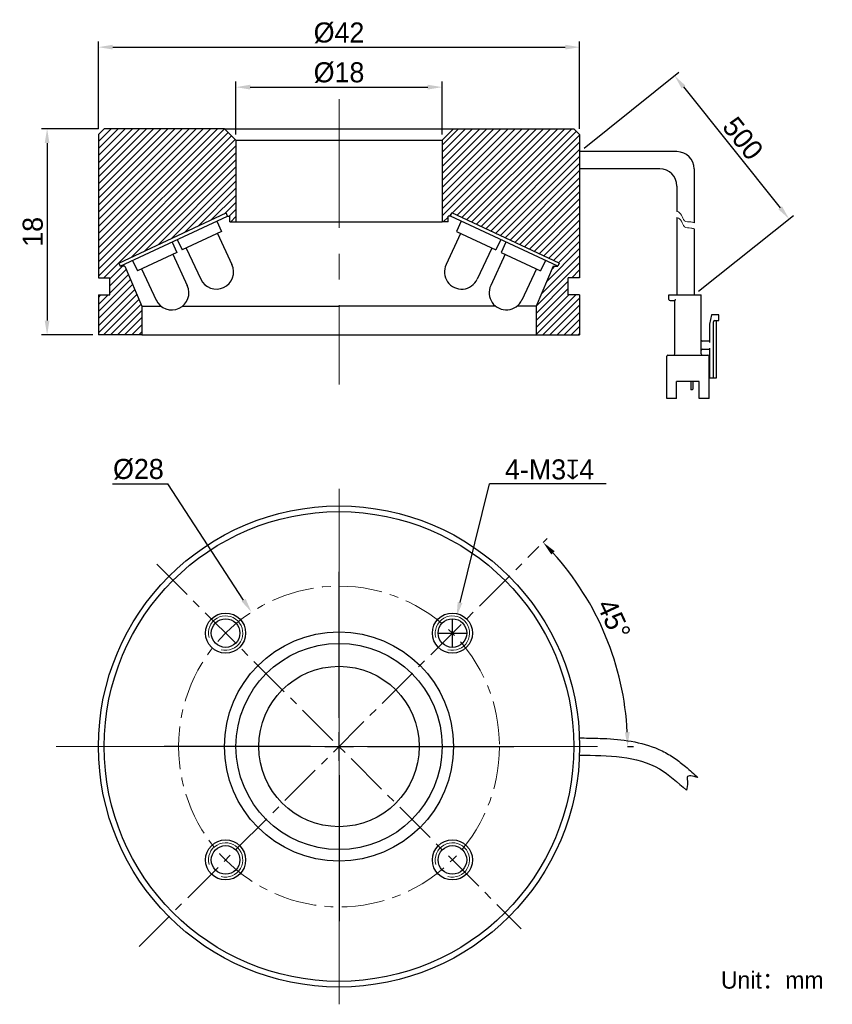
# Model space of a CAD drawing. Header units: inches. Extents: x 57 to 199, y 92 to 264.
import ezdxf

# ---------------------------------------------------------------- set-up
doc = ezdxf.new("R2010")
doc.units = ezdxf.units.IN
doc.header["$LTSCALE"] = 3
doc.header["$MEASUREMENT"] = 0
doc.header["$PDSIZE"] = -5
doc.linetypes.add('CENTERX2', pattern=[4, 2.5, -0.5, 0.5, -0.5])
doc.layers.get('0').update_dxf_attribs({"lineweight": 40})
doc.layers.get('Defpoints').update_dxf_attribs({"lineweight": 18})
for name, color, linetype, lineweight in [('中心线', 1, 'CENTERX2', 20), ('剖面线', 4, 'Continuous', 15), ('标注', 3, 'Continuous', 25), ('粗实线', 7, 'Continuous', 30), ('细实线', 7, 'Continuous', 15)]:
    doc.layers.add(name, color=color, linetype=linetype, lineweight=lineweight)
doc.styles.get("Standard").update_dxf_attribs({"font": '兰亭黑 GBK.TTF'})
doc.dimstyles.new('CST Standard', dxfattribs={"dimtxt": 3.5, "dimasz": 2.5, "dimexe": 1, "dimexo": 1, "dimgap": 0.6, "dimtad": 1, "dimtoh": 1, "dimdsep": 46, "dimtxsty": 'Standard', "dimcen": -2.5, "dimdle": 5, "dimclrd": 8, "dimclre": 8, "dimadec": 1, "dimazin": 2, "dimtfac": 1, "dimtofl": 0, "dimtmove": 0, "dimatfit": 0, "dimfxl": 1, "dimtolj": 1, "dimarcsym": 0})

# ---------------------------------------------------------------- blocks, each defined once
blk = doc.blocks.new('*X1')
at = {"layer": 'Defpoints', "color": 0}
for p in [(130.89, 252.37), (94.89, 243.11), (130.89, 243.11)]:
    blk.add_point(p, dxfattribs=at)
at = {"layer": '标注', "color": 8, "linetype": 'Continuous', "lineweight": -2, "ltscale": 3}
for p, q in [((94.89, 244.11), (94.89, 253.37)), ((130.89, 244.11), (130.89, 253.37)), ((97.39, 252.37), (128.39, 252.37))]:
    blk.add_line(p, q, dxfattribs=at)
at = {"layer": '标注', "color": 8}
for points in [[(97.39, 252.79), (97.39, 251.96), (94.89, 252.37)], [(128.39, 251.96), (128.39, 252.79), (130.89, 252.37)]]:
    blk.add_solid(points, dxfattribs=at)
at = {"layer": '标注', "color": 7, "ltscale": 3, "insert": (112.89, 254.9), "char_height": 3.5, "attachment_point": 5}
blk.add_mtext('\\A1;%%C18', dxfattribs=at)
blk = doc.blocks.new('*X2')
at = {"layer": 'Defpoints', "color": 0}
for p in [(154.89, 259.35), (70.89, 244.11), (154.89, 244.11)]:
    blk.add_point(p, dxfattribs=at)
at = {"layer": '标注', "color": 8, "linetype": 'Continuous', "lineweight": -2, "ltscale": 3}
for p, q in [((70.89, 245.11), (70.89, 260.35)), ((154.89, 245.11), (154.89, 260.35)), ((73.39, 259.35), (152.39, 259.35))]:
    blk.add_line(p, q, dxfattribs=at)
at = {"layer": '标注', "color": 8}
for points in [[(73.39, 259.77), (73.39, 258.94), (70.89, 259.35)], [(152.39, 258.94), (152.39, 259.77), (154.89, 259.35)]]:
    blk.add_solid(points, dxfattribs=at)
at = {"layer": '标注', "color": 7, "ltscale": 3, "insert": (112.89, 261.85), "char_height": 3.5, "attachment_point": 5}
blk.add_mtext('\\A1;%%C42', dxfattribs=at)
blk = doc.blocks.new('*X3')
at = {"layer": 'Defpoints', "color": 0}
for p in [(71.89, 245.11), (61.93, 209.11), (70.89, 209.11)]:
    blk.add_point(p, dxfattribs=at)
at = {"layer": '标注', "color": 8, "linetype": 'Continuous', "lineweight": -2, "ltscale": 3}
for p, q in [((70.89, 245.11), (60.93, 245.11)), ((61.93, 242.61), (61.93, 211.61)), ((69.89, 209.11), (60.93, 209.11))]:
    blk.add_line(p, q, dxfattribs=at)
at = {"layer": '标注', "color": 8}
for points in [[(62.34, 242.61), (61.51, 242.61), (61.93, 245.11)], [(61.51, 211.61), (62.34, 211.61), (61.93, 209.11)]]:
    blk.add_solid(points, dxfattribs=at)
at = {"layer": '标注', "color": 7, "ltscale": 3, "insert": (59.44, 227.11), "char_height": 3.5, "attachment_point": 5, "rotation": 90}
blk.add_mtext('\\A1;18', dxfattribs=at)
blk = doc.blocks.new('*X4')
at = {"layer": 'Defpoints', "color": 0}
for p in [(97.61, 160.72), (128.17, 113.8)]:
    blk.add_point(p, dxfattribs=at)
at = {"layer": '标注', "color": 8, "linetype": 'Continuous', "lineweight": -2, "ltscale": 3}
for p in [(73.33, 183.12), (96.24, 162.82)]:
    blk.add_line(p, (83.01, 183.12), dxfattribs=at)
at = {"layer": '标注', "color": 8, "linetype": 'Continuous', "ltscale": 3}
for p, q in [((112.89, 142.26), (112.89, 167.76)), ((112.89, 134.76), (112.89, 139.76)), ((107.89, 137.26), (82.39, 137.26)), ((110.39, 137.26), (115.39, 137.26)), ((117.89, 137.26), (143.39, 137.26)), ((112.89, 132.26), (112.89, 106.76))]:
    blk.add_line(p, q, dxfattribs=at)
at = {"layer": '标注', "color": 8}
blk.add_solid([(95.89, 162.59), (96.59, 163.04), (97.61, 160.72)], dxfattribs=at)
at = {"layer": '标注', "color": 7, "ltscale": 3, "insert": (77.87, 185.65), "char_height": 3.5, "attachment_point": 5}
blk.add_mtext('\\A1;%%C28', dxfattribs=at)
blk = doc.blocks.new('*X5')
at = {"layer": 'Defpoints', "color": 0}
for p in [(133.41, 159.97), (131.96, 154.15)]:
    blk.add_point(p, dxfattribs=at)
at = {"layer": '标注', "color": 8, "linetype": 'Continuous', "lineweight": -2, "ltscale": 3}
for p in [(134.02, 162.4), (159.52, 183.12)]:
    blk.add_line(p, (139.17, 183.12), dxfattribs=at)
at = {"layer": '标注', "color": 8, "linetype": 'Continuous', "ltscale": 3}
for p, q in [((132.69, 154.56), (132.69, 159.56)), ((130.19, 157.06), (135.19, 157.06))]:
    blk.add_line(p, q, dxfattribs=at)
at = {"layer": '标注', "color": 8}
blk.add_solid([(133.61, 162.5), (134.42, 162.3), (133.41, 159.97)], dxfattribs=at)
at = {"layer": '标注', "color": 7, "ltscale": 3, "insert": (149.65, 185.61), "char_height": 3.5, "attachment_point": 5}
blk.add_mtext('\\A1;4-M3{\\fGDT|b1|i0|c0|p2;x}4', dxfattribs=at)
blk = doc.blocks.new('*X6')
at = {"layer": 'Defpoints', "color": 0}
for p in [(147.79, 172.16), (161.56, 150.3), (63.53, 137.26), (162.25, 137.26), (77.99, 102.36)]:
    blk.add_point(p, dxfattribs=at)
at = {"layer": '标注', "color": 8, "linetype": 'Continuous', "lineweight": -2, "ltscale": 3}
for p, q in [((148.5, 172.87), (149.22, 173.59)), ((163.25, 137.26), (164.27, 137.26))]:
    blk.add_line(p, q, dxfattribs=at)
blk.add_arc((112.89, 137.26), 50.38, 2.8433, 42.1567, dxfattribs=at)
at = {"layer": '标注', "color": 8}
for points in [[(150.54, 171.36), (149.94, 170.79), (148.52, 172.89)], [(162.79, 139.75), (163.63, 139.77), (163.27, 137.26)]]:
    blk.add_solid(points, dxfattribs=at)
at = {"layer": '标注', "color": 7, "ltscale": 3, "insert": (160.86, 159.49), "char_height": 3.5, "attachment_point": 5, "rotation": 294.8677}
blk.add_mtext('\\A1;45%%d', dxfattribs=at)
blk = doc.blocks.new('*X7')
at = {"layer": 'Defpoints', "color": 0}
for p in [(154.89, 241.11), (191.46, 229.37), (174.89, 216.11)]:
    blk.add_point(p, dxfattribs=at)
at = {"layer": '标注', "color": 8, "linetype": 'Continuous', "lineweight": -2, "ltscale": 3}
for p, q in [((155.67, 241.73), (172.24, 254.99)), ((173.02, 252.41), (189.9, 231.32)), ((175.67, 216.73), (192.24, 229.99))]:
    blk.add_line(p, q, dxfattribs=at)
at = {"layer": '标注', "color": 8}
for points in [[(173.35, 252.67), (172.7, 252.15), (171.46, 254.37)], [(189.57, 231.06), (190.22, 231.58), (191.46, 229.37)]]:
    blk.add_solid(points, dxfattribs=at)
at = {"layer": '标注', "color": 7, "ltscale": 3, "insert": (183.4, 243.42), "char_height": 3.5, "attachment_point": 5, "rotation": 308.6598}
blk.add_mtext('\\A1;500', dxfattribs=at)

msp = doc.modelspace()

# ---------------------------------------------------------------- hatches: boundary and pattern name
at = {"layer": '剖面线', "ltscale": 3}
h = msp.add_hatch(dxfattribs=at)
h.set_pattern_fill('ANSI31', style=0, pattern_type=0)
h.set_pattern_definition([(45, (0, 0), (-0.6187184, 0.6187184), [])])
h.paths.add_polyline_path([(93.194, 230.401), (93.447, 229.857), (93.847, 229.857), (93.847, 228.857), (94.889, 228.857), (94.889, 243.11), (92.889, 245.11), (71.889, 245.11), (70.889, 244.11), (70.889, 241.11), (70.889, 219.11), (72.889, 219.11), (72.889, 216.11), (70.889, 216.11), (70.889, 209.11), (78.489, 209.11), (78.489, 214.11), (75.489, 221.11), (74.689, 221.11), (74.436, 221.654)], flags=0)
h.paths.add_polyline_path([(154.889, 241.11), (154.889, 244.11), (153.889, 245.11), (132.889, 245.11), (130.889, 243.11), (130.889, 228.857), (131.931, 228.857), (131.931, 229.857), (132.331, 229.857), (132.584, 230.401), (151.343, 221.654), (151.089, 221.11), (150.289, 221.11), (147.289, 214.11), (147.289, 209.11), (154.889, 209.11), (154.889, 216.11), (152.889, 216.11), (152.889, 219.11), (154.889, 219.11)], flags=0)

# ---------------------------------------------------------------- linework, layer by layer
at = {"layer": '中心线', "color": 7, "ltscale": 3}
for p, q in [((112.889, 250.284), (112.889, 200.486)), ((112.889, 182.265), (112.889, 92.254)), ((63.531, 137.26), (162.247, 137.26))]:
    msp.add_line(p, q, dxfattribs=at)
at = {"layer": '中心线', "color": 7}
for p, q in [((77.988, 102.358), (147.79, 172.161)), ((81.065, 169.083), (144.713, 105.436))]:
    msp.add_line(p, q, dxfattribs=at)
msp.add_circle((112.889, 137.26), 28, dxfattribs=at)
at = {"layer": '粗实线', "color": 7}
for p, q in [((71.889, 245.11), (70.889, 244.11)), ((70.889, 244.11), (70.889, 241.11)), ((153.889, 245.11), (154.889, 244.11)), ((154.889, 244.11), (154.889, 241.11)), ((74.436, 221.654), (93.194, 230.401)), ((93.447, 229.857), (93.194, 230.401)), ((132.331, 229.857), (132.584, 230.401)), ((151.343, 221.654), (132.584, 230.401)), ((74.689, 221.11), (93.447, 229.857)), ((91.546, 228.97), (92.392, 227.158)), ((151.089, 221.11), (132.331, 229.857)), ((134.232, 228.97), (133.387, 227.158)), ((92.392, 227.158), (85.504, 223.946)), ((133.387, 227.158), (140.274, 223.946)), ((83.752, 225.336), (84.597, 223.523)), ((84.658, 225.759), (85.504, 223.946)), ((91.667, 226.82), (94.202, 221.382)), ((134.112, 226.82), (131.576, 221.382)), ((141.12, 225.759), (140.274, 223.946)), ((142.026, 225.336), (141.181, 223.523)), ((84.597, 223.523), (77.709, 220.311)), ((86.229, 224.284), (88.764, 218.846)), ((139.549, 224.284), (137.014, 218.846)), ((141.181, 223.523), (148.069, 220.311)), ((76.864, 222.124), (77.709, 220.311)), ((83.872, 223.185), (86.408, 217.747)), ((141.906, 223.185), (139.37, 217.747)), ((148.914, 222.124), (148.069, 220.311)), ((74.436, 221.654), (74.689, 221.11)), ((78.434, 220.65), (80.97, 215.212)), ((147.344, 220.65), (144.808, 215.212)), ((151.343, 221.654), (151.089, 221.11)), ((170.489, 216.11), (176.089, 216.11)), ((170.489, 215.31), (170.489, 216.11)), ((170.689, 215.11), (171.489, 215.11)), ((171.489, 205.81), (171.489, 215.11)), ((176.089, 205.81), (176.089, 216.11)), ((177.889, 212.61), (177.589, 211.01)), ((179.189, 212.61), (177.889, 212.61)), ((178.489, 211.61), (179.189, 211.61)), ((178.789, 201.61), (178.789, 211.61)), ((179.189, 211.61), (179.189, 212.61)), ((177.589, 211.01), (177.589, 207.81)), ((178.289, 201.61), (178.289, 211.41)), ((177.589, 208.01), (176.289, 208.01)), ((176.289, 206.61), (177.589, 206.61)), ((177.589, 206.81), (177.589, 201.61)), ((170.089, 198.01), (170.089, 205.41)), ((170.289, 205.61), (177.289, 205.61)), ((177.489, 198.01), (177.489, 205.41)), ((177.589, 202.81), (177.489, 202.81)), ((177.489, 201.61), (178.789, 201.61)), ((171.789, 198.01), (171.789, 201.01)), ((175.789, 201.01), (171.789, 201.01)), ((174.288, 201.01), (174.288, 199.63)), ((174.539, 199.53), (174.388, 199.53)), ((174.639, 201.01), (174.639, 199.63)), ((175.789, 198.01), (175.789, 201.01)), ((171.789, 198.01), (170.089, 198.01)), ((177.489, 198.01), (175.789, 198.01))]:
    msp.add_line(p, q, dxfattribs=at)
at = {"layer": '粗实线', "color": 7, "ltscale": 3}
for p, q in [((92.889, 245.11), (71.889, 245.11)), ((92.889, 245.11), (94.889, 243.11)), ((92.889, 245.11), (132.889, 245.11)), ((132.889, 245.11), (130.889, 243.11)), ((132.889, 245.11), (153.889, 245.11)), ((94.889, 243.11), (94.889, 228.857)), ((94.889, 243.11), (130.889, 243.11)), ((130.889, 243.11), (130.889, 228.857)), ((70.889, 241.11), (70.889, 219.11)), ((154.889, 241.11), (154.889, 219.11)), ((171.889, 241.11), (154.889, 241.11)), ((168.889, 238.11), (154.889, 238.11)), ((174.889, 238.11), (174.889, 228.706)), ((171.889, 235.11), (171.889, 230.69)), ((93.447, 229.857), (93.847, 229.857)), ((93.847, 228.857), (93.847, 229.857)), ((93.847, 228.857), (94.889, 228.857)), ((94.889, 228.857), (130.889, 228.857)), ((131.931, 228.857), (130.889, 228.857)), ((131.931, 228.857), (131.931, 229.857)), ((132.331, 229.857), (131.931, 229.857)), ((171.889, 229.628), (171.889, 216.11)), ((174.889, 227.644), (174.889, 216.11)), ((75.489, 221.11), (74.689, 221.11)), ((75.489, 221.11), (78.489, 214.11)), ((150.289, 221.11), (147.289, 214.11)), ((150.289, 221.11), (151.089, 221.11)), ((70.889, 219.11), (72.889, 219.11)), ((72.889, 216.11), (72.889, 219.11)), ((152.889, 216.11), (152.889, 219.11)), ((154.889, 219.11), (152.889, 219.11)), ((70.889, 216.11), (70.889, 209.11)), ((70.889, 216.11), (72.889, 216.11)), ((154.889, 216.11), (152.889, 216.11)), ((154.889, 216.11), (154.889, 209.11)), ((78.489, 214.11), (78.489, 209.11)), ((78.489, 214.11), (81.85, 214.11)), ((85.529, 214.11), (112.889, 214.11)), ((140.249, 214.11), (112.889, 214.11)), ((147.289, 214.11), (143.929, 214.11)), ((147.289, 214.11), (147.289, 209.11)), ((78.489, 209.11), (70.889, 209.11)), ((78.489, 209.11), (147.289, 209.11)), ((147.289, 209.11), (154.889, 209.11))]:
    msp.add_line(p, q, dxfattribs=at)
for radius in [42, 41, 20, 18, 14]:
    msp.add_circle((112.889, 137.26), radius, dxfattribs=at)
at = {"layer": '粗实线', "color": 7}
for centre, radius in [((93.09, 157.059), 3.5), ((132.688, 157.059), 3.5), ((93.09, 157.059), 2.5), ((132.688, 157.059), 2.5), ((93.09, 117.461), 3.5), ((132.688, 117.461), 3.5), ((93.09, 117.461), 2.5), ((132.688, 117.461), 2.5)]:
    msp.add_circle(centre, radius, dxfattribs=at)
at = {"layer": '粗实线', "color": 7, "ltscale": 3}
for centre in [(171.889, 238.11), (168.889, 235.11)]:
    msp.add_arc(centre, 3, 0, 90, dxfattribs=at)
at = {"layer": '粗实线', "color": 7}
for centre, radius, start, end in [((91.483, 220.114), 3, 205.0001, 25.0001), ((134.295, 220.114), 3, 154.9999, 334.9999), ((83.689, 216.48), 3, 205.0001, 25.0001), ((142.089, 216.48), 3, 154.9999, 334.9999), ((170.689, 215.31), 0.2, 180, 270), ((178.489, 211.41), 0.2, 90, 180), ((176.289, 208.21), 0.2, 180, 270), ((176.289, 206.41), 0.2, 90, 180), ((170.289, 205.41), 0.2, 90, 180), ((171.289, 205.81), 0.2, 270, 0), ((176.289, 205.81), 0.2, 180, 270), ((177.289, 205.41), 0.2, 360, 90), ((174.388, 199.63), 0.1, 180, 270), ((174.539, 199.63), 0.1, 270, 0)]:
    msp.add_arc(centre, radius, start, end, dxfattribs=at)
msp.add_open_spline([(171.489, 215.11), (171.492, 215.112), (171.501, 215.122), (171.52, 215.14), (171.547, 215.168), (171.579, 215.2), (171.615, 215.235), (171.652, 215.272), (171.677, 215.297), (171.689, 215.31)], degree=3, knots=[0, 0, 0, 0, 141.9389493, 502.9318942, 1004.8016406, 1596.7291571, 2243.2382135, 2914.5644872, 3581.1569835, 3581.1569835, 3581.1569835, 3581.1569835], dxfattribs=at)
at = {"layer": '粗实线', "color": 7, "ltscale": 3}
for points, knots in [([(154.926, 138.759), (155.442, 138.753), (155.962, 138.747), (157.535, 138.72), (158.599, 138.692), (161.274, 138.54), (162.897, 138.377), (166.13, 137.728), (167.744, 137.24), (169.675, 136.303), (170.049, 136.104), (170.783, 135.675), (171.136, 135.449), (172.158, 134.749), (172.791, 134.253), (174.154, 133.113), (174.863, 132.465), (175.543, 131.845)], [0, 0, 0, 0, 223.0243919, 223.0243919, 669.0731757, 669.0731757, 1336.6940597, 1336.6940597, 2004.3149437, 2004.3149437, 2166.4970784, 2166.4970784, 2328.6792132, 2328.6792132, 2653.0434826, 2653.0434826, 3064.5503014, 3064.5503014, 3064.5503014, 3064.5503014]), ([(154.889, 135.76), (159.87, 135.699), (166.956, 135.611), (172.018, 130.999), (173.522, 129.628)], [0, 0, 0, 0, 755.8462785, 1075.3820467, 1075.3820467, 1075.3820467, 1075.3820467]), ([(175.543, 131.845), (174.673, 132.082), (173.38, 132.435), (173.865, 130.762), (173.65, 130.053), (173.522, 129.628)], [0, 0, 0, 0, 617.0528836, 917.8905511, 1366.4615065, 1366.4615065, 1366.4615065, 1366.4615065])]:
    msp.add_open_spline(points, degree=3, knots=knots, dxfattribs=at)
at = {"layer": '细实线', "color": 7}
for centre in [(93.09, 157.059), (132.688, 157.059), (93.09, 117.461), (132.688, 117.461)]:
    msp.add_arc(centre, 3, 255, 195, dxfattribs=at)
at = {"layer": '细实线', "color": 7, "ltscale": 3}
for points, knots in [([(171.889, 230.69), (172.221, 230.569), (172.754, 230.163), (173.023, 228.804), (174.134, 228.902), (174.709, 228.766), (174.889, 228.706)], [0, 0, 0, 0, 652.9835287, 1287.7089922, 1956.7806238, 2281.1593054, 2281.1593054, 2281.1593054, 2281.1593054]), ([(171.889, 229.628), (172.221, 229.508), (172.754, 229.101), (173.023, 227.743), (174.134, 227.841), (174.709, 227.704), (174.889, 227.644)], [0, 0, 0, 0, 650.6838145, 1283.1738661, 1949.8891236, 2273.12539, 2273.12539, 2273.12539, 2273.12539])]:
    msp.add_open_spline(points, degree=3, knots=knots, dxfattribs=at)

# ---------------------------------------------------------------- texts
at = {"color": 7, "insert": (179.564, 97.989), "char_height": 3, "width": 39.04795, "attachment_point": 1}
msp.add_mtext('Unit：mm', dxfattribs=at)

# ---------------------------------------------------------------- dimensions: what is measured, and where the dimension line sits
at = {"layer": '标注', "color": 8, "ltscale": 3}
for base, p1, p2, picture, middle in [((154.889, 259.355), (70.889, 244.11), (154.889, 244.11), '*X2', (112.889, 261.851)), ((130.889, 252.372), (94.889, 243.11), (130.889, 243.11), '*X1', (112.889, 254.897))]:
    dim = msp.add_linear_dim(base=base, p1=p1, p2=p2, text='%%C<>', dimstyle='CST Standard', override={"dimlfac": 0.5, "dimsah": 1, "dimclrd": 8, "dimclrt": 7, "dimtzin": 0}, dxfattribs=at)
    dim.commit()
    dim.dimension.update_dxf_attribs({"geometry": picture, "text_midpoint": middle})
dim = msp.add_linear_dim(base=(191.459, 229.365), p1=(154.889, 241.11), p2=(174.889, 216.11), angle=308.65981, text='500', dimstyle='CST Standard', override={"dimlfac": 0.5, "dimsah": 1, "dimclrd": 8, "dimclrt": 7, "dimtzin": 0}, dxfattribs=at)
dim.commit()
dim.dimension.update_dxf_attribs({"geometry": '*X7', "text_midpoint": (183.401, 243.419)})
dim = msp.add_linear_dim(base=(61.927, 209.11), p1=(71.889, 245.11), p2=(70.889, 209.11), angle=270, dimstyle='CST Standard', override={"dimlfac": 0.5, "dimsah": 1, "dimclrd": 8, "dimclrt": 7, "dimtzin": 0}, dxfattribs=at)
dim.commit()
dim.dimension.update_dxf_attribs({"geometry": '*X3', "text_midpoint": (59.44, 227.11)})
dim = msp.add_diameter_dim_2p(p1=(128.172, 113.799), p2=(97.606, 160.721), dimstyle='CST Standard', override={"dimlfac": 0.5, "dimpost": '%%C<>', "dimsah": 1, "dimclrd": 8, "dimclrt": 7, "dimtzin": 0}, dxfattribs=at)
dim.commit()
dim.dimension.update_dxf_attribs({"geometry": '*X4', "text_midpoint": (77.871, 183.121), "dimtype": 163})
dim = msp.add_diameter_dim_2p(p1=(131.964, 154.147), p2=(133.412, 159.97), text='4-M3{\\fGDT|b1|i0|c0|p2;x}4', dimstyle='CST Standard', override={"dimlfac": 0.5, "dimpost": '%%C<>', "dimtxsty": 'Standard', "dimsah": 1, "dimclrd": 8, "dimclrt": 7, "dimtzin": 0}, dxfattribs=at)
dim.commit()
dim.dimension.update_dxf_attribs({"geometry": '*X5', "text_midpoint": (149.646, 183.121), "dimtype": 163})
dim = msp.add_angular_dim_2l(base=(161.555, 150.3), line1=((63.531, 137.26), (162.247, 137.26)), line2=((77.988, 102.358), (147.79, 172.161)), dimstyle='CST Standard', override={"dimtad": 1, "dimtih": 0, "dimtoh": 0, "dimlfac": 0.5, "dimsah": 1, "dimclrd": 8, "dimclrt": 7, "dimtdec": 1, "dimtzin": 8}, dxfattribs=at)
dim.commit()
dim.dimension.update_dxf_attribs({"geometry": '*X6', "text_midpoint": (158.6, 158.447), "dimtype": 162})

doc.saveas('drawing.dxf')
